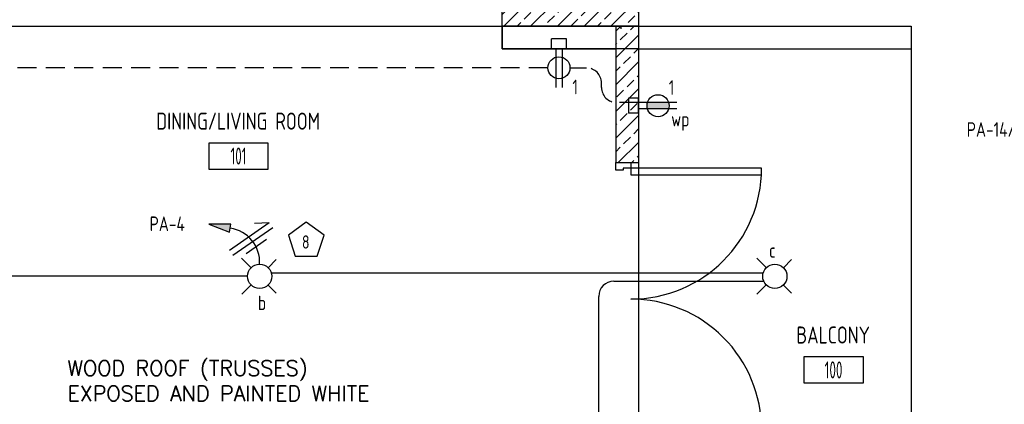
# Model space of a CAD drawing. Header units: inches. Extents: x 23373 to 33923, y 1540 to 5670.
# Tile 62 of 106: x 29792 to 30052, y 2605 to 2706. Entities that reach past the tile are written whole.
import ezdxf
from ezdxf.enums import TextEntityAlignment as Align

# ---------------------------------------------------------------- set-up
doc = ezdxf.new("R2010")
doc.units = ezdxf.units.IN
doc.header["$LTSCALE"] = 2
doc.header["$MEASUREMENT"] = 0
doc.linetypes.add('HIDDEN', pattern=[0.375, 0.25, -0.125])
doc.linetypes.add('HIDDEN2', pattern=[0.1875, 0.125, -0.0625])
doc.layers.get('0').update_dxf_attribs({"color": 8, "linetype": 'CONTINUOUS'})
for name, color, linetype in [('a-door', 8, 'CONTINUOUS'), ('eeLight-LINE', 5, 'CONTINUOUS'), ('eeLightDist', 200, 'CONTINUOUS'), ('eeRecepDist', 120, 'CONTINUOUS'), ('eeRecepLINE', 120, 'HIDDEN'), ('eeTelDist', 5, 'CONTINUOUS'), ('G-SYMB', 1, 'CONTINUOUS'), ('Hatch-ExisWalls', 123, 'CONTINUOUS'), ('LABELS', 2, 'CONTINUOUS'), ('RECEP-DIST', 120, 'HIDDEN2'), ('TEXT', 2, 'CONTINUOUS'), ('Walls', 1, 'CONTINUOUS')]:
    doc.layers.add(name, color=color, linetype=linetype)
doc.styles.add('100-48', font='archstyl.shx', dxfattribs={"width": 0.9, "height": 4.8})
doc.styles.add('MED', font='archstyl.shx', dxfattribs={"width": 0.8, "height": 0.125})
doc.styles.get("Standard").update_dxf_attribs({"font": 'simplex.shx'})
pattern_1 = [(45, (516.679, -43.498), (-3.5355339, 3.5355339), []), (45, (520.2146, -43.498), (-3.5355339, 3.5355339), [2.5, -1.25])]

# ---------------------------------------------------------------- blocks, each defined once
blk = doc.blocks.new('AINC-ROOMID')
at = {"layer": 'G-SYMB'}
blk.add_lwpolyline([(-0.2473, -0.3519), (0.2533, -0.3519), (0.2533, -0.1607), (-0.2473, -0.1607)], close=True, dxfattribs=at)
at = {"layer": 'G-SYMB', "color": 4, "linetype": 'Continuous', "style": 'MED', "oblique": -180, "text_generation_flag": 6}
for tag, p in [('%%UROOM-ID', (0, 0.2093)), ('%%USPAN', (0, 0))]:
    blk.add_attdef(tag, text='', height=0.125, rotation=180, dxfattribs=at).set_placement(p, align=Align.MIDDLE)
at = {"layer": 'G-SYMB', "color": 4, "linetype": 'Continuous', "style": 'MED', "text_generation_flag": 6, "width": 0.75}
blk.add_attdef('R-NUM', text='', height=0.125, rotation=180, dxfattribs=at).set_placement((0.003, -0.2563), align=Align.MIDDLE)
blk = doc.blocks.new('RECEP-gf')
at = {"layer": 'eeRecepDist'}
blk.add_hatch(color=256, dxfattribs=at).paths.add_polyline_path([(137.8165, 590.8342, 0.073698), (137.8191, 590.8518, 0.073698), (137.8165, 590.8693), (137.7006, 590.8693, 0.073698), (137.698, 590.8518, 0.073698), (137.7006, 590.8342)])
at = {"layer": 'eeRecepDist', "linetype": 'Continuous'}
for p, q in [((137.6553, 590.8693), (137.8662, 590.8693)), ((137.6553, 590.8342), (137.8662, 590.8342))]:
    blk.add_line(p, q, dxfattribs=at)
blk.add_circle((137.7585, 590.8518), 0.0606, dxfattribs=at)
blk = doc.blocks.new('Recep-1')
at = {"layer": 'eeRecepDist', "linetype": 'Continuous'}
for p, q in [((0, 0.0176), (0.2108, 0.0176)), ((0, -0.0176), (0.2108, -0.0176))]:
    blk.add_line(p, q, dxfattribs=at)
blk.add_circle((0.1032, 0), 0.0606, dxfattribs=at)
blk = doc.blocks.new('CEIL-LGT')
at = {"layer": 'eeLightDist', "linetype": 'ByBlock'}
for p, q in [((-0.0477, 0.0477), (-0.0991, 0.0991)), ((0.047, 0.047), (0.0916, 0.0916)), ((-0.047, -0.047), (-0.0987, -0.0987)), ((0.0477, -0.0477), (0.0918, -0.0918))]:
    blk.add_line(p, q, dxfattribs=at)
blk.add_circle((0, 0), 0.0667, dxfattribs=at)
blk = doc.blocks.new('HR LIGHT')
at = {"layer": 'eeLightDist', "linetype": 'Continuous'}
blk.add_hatch(color=256, dxfattribs=at).paths.add_polyline_path([(-0.2131, -0.2833), (-0.1716, -0.1701), (-0.2169, -0.1628)])
for p, q in [((-0.2169, -0.1628), (-0.2131, -0.2833)), ((-0.1716, -0.1701), (-0.2169, -0.1628)), ((-0.2131, -0.2833), (-0.1716, -0.1701))]:
    blk.add_line(p, q, dxfattribs=at)
at = {"layer": 'eeLightDist', "linetype": 'ByBlock'}
blk.add_arc((-0.0063, -0.1893), 0.1894, 88.0949, 173.0878, dxfattribs=at)
blk = doc.blocks.new('Wires')
at = {"layer": 'eeLightDist'}
for p, q in [((0, 0.1333), (0, -0.1333)), ((0.0333, 0.1333), (0.0333, -0.1333)), ((0.0333, 0.1333), (0.0768, 0.0641)), ((-0.0333, 0.0681), (-0.0333, -0.0681))]:
    blk.add_line(p, q, dxfattribs=at)
blk = doc.blocks.new('CAJA 4X4 RECEPT')
at = {"layer": 'eeRecepDist', "color": 9}
for p, q in [((24134, 2831.23), (24130, 2831.23)), ((24130, 2828.61), (24130, 2831.23)), ((24134, 2828.61), (24134, 2831.23)), ((24130, 2828.61), (24134, 2828.61))]:
    blk.add_line(p, q, dxfattribs=at)
blk = doc.blocks.new('*U5')
for points in [[(0, 0), (1.5, 0), (1.5, 2), (2, 2), (2, 4), (0, 4)], [(72, 0), (70.5, 0), (70.5, 2), (70, 2), (70, 4), (72, 4)]]:
    blk.add_lwpolyline(points)
for points in [[(3.25, 0), (3.25, -34.5), (1.5, -34.5), (1.5, 0)], [(68.75, 0), (68.75, -34.5), (70.5, -34.5), (70.5, 0)]]:
    blk.add_lwpolyline(points, close=True)
for centre, start, end in [((1.5, 0), 270, 0), ((70.5, 0), 180, 270)]:
    blk.add_arc(centre, 34.5, start, end)

msp = doc.modelspace()

# ---------------------------------------------------------------- hatches: boundary and pattern name
at = {"layer": 'Hatch-ExisWalls'}
h = msp.add_hatch(dxfattribs=at)
h.set_pattern_fill('ANSI33', color=8, scale=20)
h.set_pattern_definition([(45, (34.3425, 0), (-3.5355339, 3.5355339), []), (45, (37.878, 0), (-3.5355339, 3.5355339), [2.5, -1.25])])
h.paths.add_polyline_path([(29661.67901202, 2830.60917149), (29727.77170993, 2830.60917149), (29727.77170993, 2836.60917149), (29655.67901202, 2836.60917149), (29655.67901202, 2788.60917149), (29661.67901202, 2788.60917149)])
h.paths.add_polyline_path([(29661.67901202, 2752.60917149), (29655.67901202, 2752.60917149), (29655.67901202, 2704.60917149), (29691.67901202, 2704.60917149), (29691.67901202, 2710.60917149), (29661.67901202, 2710.60917149)])
h.paths.add_polyline_path([(29955.67901202, 2836.60917149), (29919.67901202, 2836.60917149), (29919.67901202, 2830.60917149), (29949.67901202, 2830.60917149), (29949.67901202, 2752.60917149), (29955.67901202, 2752.60917149)])
h.paths.add_polyline_path([(29955.67901202, 2752.60917149), (29949.67901202, 2752.60917149), (29949.67901202, 2710.60917149), (29919.67901202, 2710.60917149), (29919.67901202, 2704.60917149), (29955.67901202, 2704.60917149)])
h = msp.add_hatch(dxfattribs=at)
h.set_pattern_fill('ANSI33', color=8, scale=20)
h.set_pattern_definition(pattern_1)
h.paths.add_polyline_path([(29955.67901202, 2578.60917149), (29955.67901202, 2572.60917149)])
h.paths.add_polyline_path([(30027.67901202, 2704.60917149), (30027.67901202, 2698.60917149)])
h.paths.add_polyline_path([(29867.67901202, 2578.60917149), (29797.67901202, 2578.60917149), (29797.67901202, 2572.60917149), (29867.67901202, 2572.60917149)])
h = msp.add_hatch(dxfattribs=at)
h.set_pattern_fill('ANSI33', color=8, scale=20)
h.set_pattern_definition(pattern_1)
h.paths.add_polyline_path([(29955.67901202, 2596.60917149), (29949.67901335, 2596.60917149), (29949.67901335, 2572.60917149), (29955.67901202, 2572.60917149)])
h.paths.add_polyline_path([(29955.67901202, 2704.60917149), (29949.67901202, 2704.60917149), (29949.67901202, 2668.60917149), (29955.67901202, 2668.60917149)])

# ---------------------------------------------------------------- linework, layer by layer
at = {"color": 1}
for p, q in [((29775.67901202, 2704.60917149), (29919.67901202, 2704.60917149)), ((30027.67901202, 2698.60917149), (30027.67901202, 2578.60917149)), ((29955.67901202, 2668.60917149), (29955.67901202, 2632.60917149)), ((29955.67901202, 2632.60917149), (29955.67901202, 2596.60917149))]:
    msp.add_line(p, q, dxfattribs=at)
at = {"layer": 'eeLight-LINE', "ltscale": 2}
msp.add_line((29950.99151202, 2704.60917149), (29950.99151202, 2703.84631907), dxfattribs=at)
at = {"layer": 'eeLight-LINE', "ltscale": 10}
for p, q in [((29852.47901215, 2638.60917149), (29779.8473209, 2638.60917149)), ((29858.87901189, 2639.51212432), (29988.60904794, 2639.51212432)), ((29949.18314705, 2637.32001528), (29988.74903899, 2637.32001528)), ((29945.18314705, 2589.88994074), (29945.18314705, 2633.32001528))]:
    msp.add_line(p, q, dxfattribs=at)
msp.add_arc((29949.18314705, 2633.32001528), 4, 90, 180, dxfattribs=at)
at = {"layer": 'eeRecepLINE', "ltscale": 10}
for p, q in [((29931.77147192, 2693.5685885), (29770.84679751, 2693.65533513)), ((29937.5867594, 2693.60382767), (29941.9202697, 2693.60018658)), ((29945.91690882, 2688.45250747), (29945.91690882, 2689.60018799)), ((29955.67901202, 2684.45250747), (29949.91690882, 2684.45250747))]:
    msp.add_line(p, q, dxfattribs=at)
for centre, start, end in [((29941.91690882, 2689.60018799), 0, 89.9518590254), ((29949.91690882, 2688.45250747), 180, 270)]:
    msp.add_arc(centre, 4, start, end, dxfattribs=at)
at = {"layer": 'eeTelDist', "ltscale": 2}
msp.add_line((29955.67901202, 2682.7658355), (29955.67901202, 2684.45250747), dxfattribs=at)
at = {"layer": 'RECEP-DIST', "linetype": 'Continuous'}
msp.add_lwpolyline([(29867.97202935, 2652.89566129), (29863.26545668, 2649.47613609), (29865.06320747, 2643.94322809), (29870.88085122, 2643.94322809), (29872.67860201, 2649.47613609)], close=True, dxfattribs=at)
at = {"layer": 'Walls'}
for p, q in [((29955.67901202, 2836.60917149), (29955.67901202, 2704.60917149)), ((29919.67901202, 2704.60917149), (29919.67901202, 2710.60917149)), ((29949.67901202, 2704.60917237), (29919.67901202, 2704.60917237)), ((29919.67901202, 2698.60917237), (29919.67901202, 2704.60917237)), ((29919.67901202, 2704.60917149), (29955.67901202, 2704.60917149)), ((29955.67901202, 2704.60917149), (29919.67901202, 2704.60917149)), ((29919.67901202, 2704.60917105), (29919.67901202, 2698.60917237)), ((29949.67901202, 2704.60917149), (29949.67901202, 2668.60917149)), ((29955.67901202, 2704.60917149), (29955.67901202, 2668.60917149)), ((29955.67901202, 2704.60917149), (30027.67901202, 2704.60917149)), ((30027.67901202, 2704.60917149), (30027.67901202, 2698.60917149)), ((29919.67901202, 2698.60917237), (29949.67901202, 2698.60917149)), ((29955.67901202, 2698.60917237), (29919.67901202, 2698.60917237)), ((29955.67901202, 2698.60917149), (30027.67901202, 2698.60917149)), ((29949.67901202, 2668.60917149), (29955.67901202, 2668.60917149))]:
    msp.add_line(p, q, dxfattribs=at)

# ---------------------------------------------------------------- block references
ref = msp.add_blockref('AINC-ROOMID', (29850.00512874, 2679.54673662), dxfattribs=dict(xscale=31.40809428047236, yscale=35.94597718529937, zscale=31.40809428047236))
ref.add_attrib('%%USPAN', 'DINING/LIVING ROOM', dxfattribs={"layer": 'G-SYMB', "color": 4, "linetype": 'Continuous', "height": 4.4932471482, "rotation": 180, "style": 'MED', "text_generation_flag": 6, "width": 0.873758}).set_placement((29850.00512874, 2679.54673662), align=Align.MIDDLE)
ref.add_attrib('R-NUM', '101', dxfattribs={"layer": 'G-SYMB', "color": 4, "linetype": 'Continuous', "height": 4.493247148, "rotation": 180, "style": 'MED', "text_generation_flag": 6, "width": 0.655319}).set_placement((29850.0985985, 2670.33379187), align=Align.MIDDLE)
ref = msp.add_blockref('AINC-ROOMID', (30007.08270791, 2623.13237498), dxfattribs=dict(xscale=31.40809428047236, yscale=35.94597718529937, zscale=31.40809428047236))
ref.add_attrib('%%USPAN', 'BALCONY', dxfattribs={"layer": 'G-SYMB', "color": 4, "linetype": 'Continuous', "height": 4.493247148, "rotation": 180, "style": 'MED', "text_generation_flag": 6, "width": 0.873758}).set_placement((30007.08270791, 2623.13237498), align=Align.MIDDLE)
ref.add_attrib('R-NUM', '100', dxfattribs={"layer": 'G-SYMB', "color": 4, "linetype": 'Continuous', "height": 4.493247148, "rotation": 180, "style": 'MED', "text_generation_flag": 6, "width": 0.655319}).set_placement((30007.17617767, 2613.91943023), align=Align.MIDDLE)
at = {"layer": 'a-door', "color": 2, "linetype": 'Continuous', "lineweight": -3, "rotation": 89.99999999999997}
msp.add_blockref('*U5', (29953.67901202, 2596.60917149), dxfattribs=at)
at = {"layer": 'eeLight-LINE'}
msp.add_blockref('CAJA 4X4 RECEPT', (5802.68046868, -129.99999912), dxfattribs=at)
at = {"layer": 'eeLight-LINE', "rotation": 90}
msp.add_blockref('CAJA 4X4 RECEPT', (32784.28818307, -21448.38937185), dxfattribs=at)
at = {"layer": 'eeLight-LINE'}
for name, p, xscale, yscale, zscale, rotation in [('Wires', (29853.89388533, 2647.74687127), -48.00000000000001, 48, 48, 304.9112682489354), ('HR LIGHT', (29855.67901202, 2641.80917136), 48.00000000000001, 48.00000000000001, 48.00000000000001, 268.6959708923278)]:
    msp.add_blockref(name, p, dxfattribs=dict(at, xscale=xscale, yscale=yscale, zscale=zscale, rotation=rotation))
at = {"layer": 'eeLightDist', "xscale": 48, "yscale": 48, "zscale": 48}
for p in [(29855.67901202, 2638.60917149), (29991.67901202, 2638.60917149)]:
    msp.add_blockref('CEIL-LGT', p, dxfattribs=at)
at = {"layer": 'eeRecepDist', "xscale": 48, "yscale": 48, "zscale": 48}
for name, p, rotation in [('Recep-1', (29934.67947857, 2698.5587032), 269.9945491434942), ('RECEP-gf', (36573.25483283, 31044.49457314), 180)]:
    msp.add_blockref(name, p, dxfattribs=dict(at, rotation=rotation))

# ---------------------------------------------------------------- texts
at = {"layer": 'eeLight-LINE', "color": 4, "style": '100-48', "width": 0.9}
for s, p in [('PA-4', (29826.64851141, 2650.55466327)), ('c', (29990.12916147, 2643.52509208)), ('b', (29855.22162548, 2629.69677319))]:
    msp.add_text(s, height=3.84, dxfattribs=at).set_placement(p)
at = {"layer": 'eeRecepDist', "style": '100-48', "width": 0.9}
for s, p in [('1', (29938.23972175, 2686.63591974)), ('1', (29963.65940902, 2686.49244096)), ('wp', (29964.32156807, 2678.15789239)), ('PA-14/16', (30042.33704121, 2675.42027336))]:
    msp.add_text(s, height=3.84, dxfattribs=at).set_placement(p)
at = {"layer": 'LABELS', "style": '100-48', "width": 0.9}
msp.add_text('8', height=3.48769622, dxfattribs=at).set_placement((29866.84962128, 2645.91191639))
at = {"layer": 'TEXT', "color": 2, "insert": (29804.94338531, 2616.38212565), "char_height": 4.0006921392, "width": 137.254255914, "attachment_point": 1}
msp.add_mtext('{\\Fromans|c0;WOOD ROOF (TRUSSES)\\PEXPOSED AND PAINTED WHITE }', dxfattribs=at)

doc.saveas('drawing.dxf')
